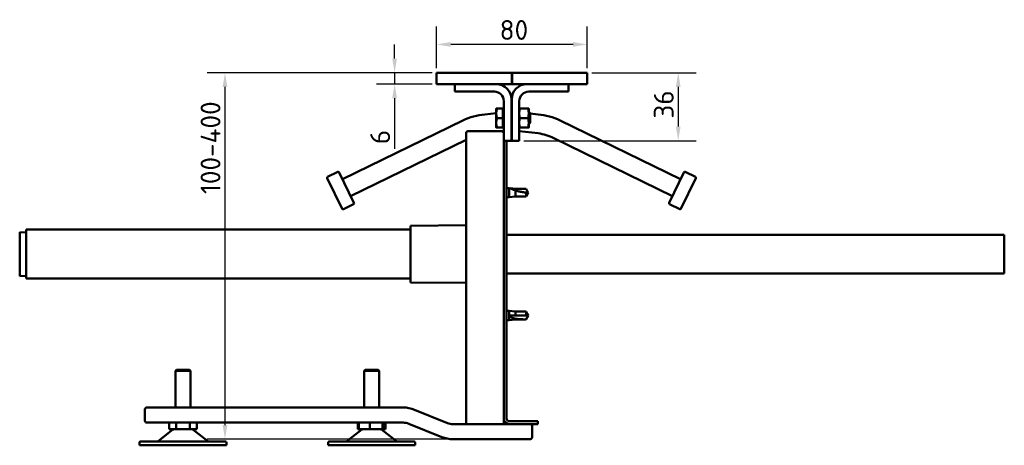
# Model space of a CAD drawing. Header units: millimetres. Extents: x 43 to 1233, y 39 to 845.
# Tile 4 of 4: x 706 to 1227, y 597 to 822. Entities that reach past the tile are written whole.
import ezdxf

# ---------------------------------------------------------------- set-up
doc = ezdxf.new("R2010")
doc.units = ezdxf.units.MM
doc.header["$LTSCALE"] = 3
doc.layers.add('Bemaßung (ISO)', color=7, linetype='Continuous', lineweight=25)
doc.layers.add('Sichtbar (ISO)', color=7, linetype='Continuous', lineweight=50)
doc.styles.add('Notiztext (DIN)', font='isocpeur.ttf')
doc.dimstyles.new('Standard (DIN)', dxfattribs={"dimscale": 3, "dimtxt": 3.5, "dimasz": 2.5, "dimexe": 3.175, "dimexo": 0.8, "dimgap": 0.8, "dimtad": 1, "dimrnd": 1e-08, "dimzin": 0, "dimtxsty": 'Notiztext (DIN)', "dimcen": 0.09, "dimdle": 10, "dimclrd": 256, "dimclre": 256, "dimclrt": 256, "dimadec": 0, "dimazin": 0, "dimtfac": 1, "dimtmove": 0, "dimatfit": 3, "dimfxl": 1, "dimtolj": 1, "dimtzin": 0, "dimlwd": -1, "dimlwe": -1, "dimarcsym": 0})

# ---------------------------------------------------------------- blocks, each defined once
blk = doc.blocks.new('*D4')
at = {"layer": 'Bemaßung (ISO)', "transparency": 16777216}
for p, q in [((926.51, 796.45), (926.51, 818.57)), ((1006.31, 796.45), (1006.31, 818.57)), ((998.81, 809.05), (934.01, 809.05))]:
    blk.add_line(p, q, dxfattribs=at)
for points in [[(934.01, 810.3), (934.01, 807.8), (926.51, 809.05)], [(998.81, 810.3), (998.81, 807.8), (1006.31, 809.05)]]:
    blk.add_solid(points, dxfattribs=at)
at = {"layer": 'Defpoints', "color": 0, "transparency": 16777216}
for p in [(926.51, 809.05), (926.51, 794.05), (1006.31, 794.05)]:
    blk.add_point(p, dxfattribs=at)
at = {"layer": 'Bemaßung (ISO)', "transparency": 16777216, "insert": (959.91, 821.95), "char_height": 10.5, "attachment_point": 1, "style": 'Notiztext (DIN)'}
blk.add_mtext('\\A1;80', dxfattribs=at)
blk = doc.blocks.new('*D5')
at = {"layer": 'Bemaßung (ISO)', "transparency": 16777216}
for p, q in [((1008.71, 794.05), (1064.06, 794.05)), ((1054.53, 786.55), (1054.53, 765.55)), ((972.71, 758.05), (1064.06, 758.05))]:
    blk.add_line(p, q, dxfattribs=at)
for points in [[(1053.28, 786.55), (1055.78, 786.55), (1054.53, 794.05)], [(1053.28, 765.55), (1055.78, 765.55), (1054.53, 758.05)]]:
    blk.add_solid(points, dxfattribs=at)
at = {"layer": 'Defpoints', "color": 0, "transparency": 16777216}
for p in [(1006.31, 794.05), (970.31, 758.05), (1054.53, 758.05)]:
    blk.add_point(p, dxfattribs=at)
at = {"layer": 'Bemaßung (ISO)', "transparency": 16777216, "insert": (1041.63, 769.75), "char_height": 10.5, "attachment_point": 1, "rotation": 90, "style": 'Notiztext (DIN)'}
blk.add_mtext('\\A1;36', dxfattribs=at)
blk = doc.blocks.new('*D6')
at = {"layer": 'Bemaßung (ISO)', "transparency": 16777216}
for p, q in [((904.26, 801.55), (904.26, 809.05)), ((924.11, 794.05), (894.74, 794.05)), ((904.26, 794.05), (904.26, 788.05)), ((924.11, 788.05), (894.74, 788.05)), ((904.26, 780.55), (904.26, 753.81))]:
    blk.add_line(p, q, dxfattribs=at)
for points in [[(903.01, 801.55), (905.51, 801.55), (904.26, 794.05)], [(903.01, 780.55), (905.51, 780.55), (904.26, 788.05)]]:
    blk.add_solid(points, dxfattribs=at)
at = {"layer": 'Defpoints', "color": 0, "transparency": 16777216}
for p in [(904.26, 794.05), (926.51, 794.05), (926.51, 788.05)]:
    blk.add_point(p, dxfattribs=at)
at = {"layer": 'Bemaßung (ISO)', "transparency": 16777216, "insert": (891.36, 756.21), "char_height": 10.5, "attachment_point": 1, "rotation": 90, "style": 'Notiztext (DIN)'}
blk.add_mtext('\\A1;6', dxfattribs=at)
blk = doc.blocks.new('*D7')
at = {"layer": 'Bemaßung (ISO)', "transparency": 16777216}
for p, q in [((924.11, 794.05), (804.86, 794.05)), ((814.38, 786.55), (814.38, 607.55)), ((932.82, 600.05), (804.86, 600.05))]:
    blk.add_line(p, q, dxfattribs=at)
for points in [[(813.13, 786.55), (815.63, 786.55), (814.38, 794.05)], [(813.13, 607.55), (815.63, 607.55), (814.38, 600.05)]]:
    blk.add_solid(points, dxfattribs=at)
at = {"layer": 'Defpoints', "color": 0, "transparency": 16777216}
for p in [(926.51, 794.05), (814.38, 600.05), (935.22, 600.05)]:
    blk.add_point(p, dxfattribs=at)
at = {"layer": 'Bemaßung (ISO)', "transparency": 16777216, "insert": (801.48, 723.15), "char_height": 10.5, "attachment_point": 1, "rotation": 90, "style": 'Notiztext (DIN)'}
blk.add_mtext('\\A1; \\fISOCPEUR|b0|i0;\\H10.5000;100-400', dxfattribs=at)

msp = doc.modelspace()

# ---------------------------------------------------------------- linework, layer by layer
at = {"layer": 'Sichtbar (ISO)'}
for p, q in [((926.5122, 794.052), (966.5122, 794.052)), ((926.5122, 788.052), (926.5122, 794.052)), ((966.3122, 794.052), (966.3122, 788.052)), ((966.3122, 794.052), (1006.3122, 794.052)), ((966.5122, 788.052), (966.5122, 794.052)), ((1006.3122, 788.052), (1006.3122, 794.052)), ((926.5122, 788.052), (966.5122, 788.052)), ((958.1122, 788.052), (936.1122, 788.052)), ((936.1122, 788.052), (936.1122, 784.052)), ((966.3122, 788.052), (1006.3122, 788.052)), ((974.3122, 788.052), (996.3122, 788.052)), ((996.3122, 788.052), (996.3122, 784.052)), ((936.1122, 784.052), (957.1122, 784.052)), ((996.3122, 784.052), (975.3122, 784.052)), ((962.1122, 779.052), (962.1122, 758.052)), ((966.1122, 758.052), (966.1122, 780.052)), ((966.3122, 758.052), (966.3122, 780.052)), ((970.3122, 779.052), (970.3122, 758.052)), ((958.1122, 772.6279), (952.1122, 771.9919)), ((958.1122, 772.552), (958.1122, 775.052)), ((958.1122, 767.552), (958.1122, 772.552)), ((961.6122, 775.052), (958.5587, 775.052)), ((961.6122, 770.052), (961.6122, 775.052)), ((961.7122, 775.052), (961.6122, 775.052)), ((962.0122, 774.502), (961.6122, 774.902)), ((961.7122, 774.802), (961.7122, 775.052)), ((962.1122, 774.502), (961.7122, 774.902)), ((962.0122, 765.602), (962.0122, 774.502)), ((962.0122, 774.502), (962.1122, 774.502)), ((966.1122, 773.052), (966.3122, 773.052)), ((970.5194, 775.052), (975.1049, 775.052)), ((975.3122, 775.052), (975.3122, 772.552)), ((975.3122, 773.052), (975.5709, 773.052)), ((975.3122, 772.552), (975.3122, 767.552)), ((975.5709, 767.052), (975.5709, 773.052)), ((976.1122, 772.5107), (975.5709, 773.052)), ((975.5709, 773.052), (975.6709, 773.052)), ((975.6709, 772.952), (975.6709, 773.052)), ((976.2122, 772.5107), (975.6709, 773.052)), ((976.1122, 767.5932), (976.1122, 772.5107)), ((976.1122, 772.4371), (980.3122, 771.9919)), ((976.2122, 772.4265), (976.2122, 772.5107)), ((940.4176, 768.8229), (876.6032, 737.6985)), ((958.1122, 765.052), (958.1122, 767.552)), ((961.6122, 770.052), (958.5587, 770.052)), ((961.6122, 765.052), (961.6122, 770.052)), ((966.1122, 767.052), (966.3122, 767.052)), ((970.5194, 770.052), (975.1049, 770.052)), ((975.3122, 767.552), (975.3122, 765.052)), ((975.3122, 767.052), (975.5709, 767.052)), ((976.1122, 767.5932), (975.5709, 767.052)), ((992.0067, 768.8229), (1055.8211, 737.6985)), ((942.1122, 762.052), (942.1122, 608.052)), ((961.1122, 763.052), (943.1122, 763.052)), ((961.6122, 765.052), (958.5587, 765.052)), ((962.1122, 763.052), (961.4738, 762.9843)), ((962.0122, 765.602), (961.6122, 765.202)), ((962.0122, 765.602), (962.1122, 765.602)), ((970.3122, 763.052), (980.3122, 761.9919)), ((970.5194, 765.052), (975.1049, 765.052)), ((942.1122, 758.5853), (880.9625, 728.7607)), ((962.1122, 611.052), (962.1122, 758.052)), ((962.1122, 758.052), (963.6122, 758.052)), ((962.1122, 758.052), (966.1122, 758.052)), ((963.6122, 611.052), (963.6122, 758.052)), ((970.3122, 758.052), (966.3122, 758.052)), ((988.5949, 759.4229), (1051.4618, 728.7607)), ((874.169, 741.5489), (868.7762, 738.9187)), ((874.8375, 741.3187), (882.7282, 725.1404)), ((1049.6961, 725.1404), (1057.5868, 741.3187)), ((1058.2554, 741.5489), (1063.6481, 738.9187)), ((876.4367, 722.0718), (868.546, 738.2501)), ((1063.8783, 738.2501), (1055.9877, 722.0718)), ((964.9122, 732.952), (963.6122, 732.952)), ((964.9122, 732.952), (964.9122, 728.152)), ((968.3802, 732.602), (964.9122, 732.952)), ((965.6538, 732.8769), (968.3802, 732.6018)), ((968.3802, 732.602), (968.3802, 732.6018)), ((973.9286, 732.602), (968.3802, 732.602)), ((968.3802, 732.6018), (973.9286, 732.6018)), ((968.3802, 731.7457), (968.3802, 728.502)), ((973.9286, 732.602), (973.9286, 732.6018)), ((975.1122, 730.552), (973.9286, 732.602)), ((973.9286, 732.6018), (975.1122, 730.552)), ((973.9286, 730.6645), (973.9286, 728.502)), ((975.1122, 730.552), (973.9286, 728.502)), ((964.9122, 728.152), (963.6122, 728.152)), ((968.3802, 728.502), (964.9122, 728.152)), ((973.9286, 728.502), (968.3802, 728.502)), ((882.498, 724.4719), (877.1052, 721.8416)), ((1049.9263, 724.4719), (1055.3191, 721.8416)), ((705.6122, 686.402), (705.6122, 709.702)), ((709.1122, 709.4762), (705.6122, 709.702)), ((709.1122, 685.052), (709.1122, 711.052)), ((709.1122, 711.052), (912.6122, 711.052)), ((912.6122, 713.052), (942.1122, 713.3057)), ((912.6122, 683.052), (912.6122, 713.052)), ((1227.3122, 708.302), (963.6122, 708.302)), ((1227.3122, 708.302), (1227.3122, 687.802)), ((709.1122, 686.6278), (705.6122, 686.402)), ((709.1122, 685.052), (912.6122, 685.052)), ((1227.3122, 687.802), (963.6122, 687.802)), ((912.6122, 683.052), (942.1122, 682.7982)), ((964.9122, 667.952), (963.6122, 667.952)), ((964.9122, 667.952), (964.9122, 663.152)), ((968.3802, 667.602), (964.9122, 667.952)), ((964.9122, 663.152), (963.6122, 663.152)), ((968.3802, 663.502), (964.9122, 663.152)), ((965.6538, 665.4789), (968.3802, 665.4876)), ((968.3802, 667.602), (968.3802, 665.4876)), ((973.9286, 667.602), (968.3802, 667.602)), ((968.3802, 665.4876), (973.9286, 665.4876)), ((968.3802, 663.8626), (968.3802, 663.502)), ((973.9286, 663.502), (968.3802, 663.502)), ((973.9286, 667.602), (973.9286, 665.4876)), ((974.5571, 666.5133), (973.9286, 667.602)), ((973.9286, 665.4876), (975.1122, 665.552)), ((974.5571, 664.5906), (973.9286, 663.502)), ((973.9286, 663.5033), (973.9286, 663.502)), ((974.5571, 666.5133), (975.1122, 665.552)), ((974.5571, 664.5906), (975.1122, 665.552)), ((788.6122, 636.8346), (788.1122, 636.3346)), ((788.6122, 636.8346), (795.6122, 636.8346)), ((795.6122, 636.8346), (796.1122, 636.3346)), ((888.6122, 636.8346), (888.1122, 636.3346)), ((888.6122, 636.8346), (895.6122, 636.8346)), ((895.6122, 636.8346), (896.1122, 636.3346)), ((796.1122, 636.3346), (788.1122, 636.3346)), ((788.1122, 616.8346), (788.1122, 636.3346)), ((796.1122, 616.8346), (796.1122, 636.3346)), ((896.1122, 636.3346), (888.1122, 636.3346)), ((888.1122, 616.8346), (888.1122, 636.3346)), ((896.1122, 616.8346), (896.1122, 636.3346)), ((771.9294, 615.8346), (771.9294, 609.8346)), ((908.8193, 616.8346), (772.9294, 616.8346)), ((932.2254, 608.6345), (914.813, 615.6696)), ((962.1122, 608.052), (962.1122, 611.052)), ((772.9294, 608.8346), (908.8193, 608.8346)), ((784.8122, 605.3346), (784.8122, 608.8346)), ((788.4622, 605.3346), (784.8122, 605.3346)), ((788.4622, 605.3346), (788.4622, 608.8346)), ((795.7622, 605.3346), (788.4622, 605.3346)), ((795.7622, 605.3346), (795.7622, 608.8346)), ((799.4122, 605.3346), (795.7622, 605.3346)), ((799.4122, 605.3346), (799.4122, 608.8346)), ((884.8244, 605.3346), (884.8244, 608.8346)), ((885.356, 605.3346), (884.8244, 605.3346)), ((885.356, 605.3346), (885.356, 608.8346)), ((885.356, 605.3346), (891.1286, 605.3346)), ((891.1286, 605.3346), (891.1286, 608.8346)), ((891.1286, 605.3346), (897.8847, 605.3346)), ((897.8847, 605.3346), (897.8847, 608.8346)), ((897.8847, 605.3346), (898.8683, 605.3346)), ((898.8683, 605.3346), (898.8683, 608.8346)), ((898.8683, 605.3346), (899.4, 605.3346)), ((899.4, 605.3346), (899.4, 608.8346)), ((911.8162, 608.2521), (929.2285, 601.217)), ((965.1122, 608.052), (935.2222, 608.052)), ((980.1122, 609.552), (965.1122, 609.552)), ((965.1122, 608.052), (980.1122, 608.052)), ((977.1122, 601.052), (977.1122, 607.052)), ((980.1122, 609.552), (980.1122, 608.052)), ((786.8399, 605.1201), (778.9983, 598.9419)), ((797.3844, 605.1201), (805.226, 598.9419)), ((886.8399, 605.1201), (878.9983, 598.9419)), ((897.3844, 605.1201), (905.226, 598.9419)), ((935.2222, 600.052), (976.1122, 600.052)), ((769.1122, 596.8346), (769.1122, 598.3346)), ((815.1122, 596.8346), (769.1122, 596.8346)), ((769.6122, 598.8346), (814.6122, 598.8346)), ((815.1122, 596.8346), (815.1122, 598.3346)), ((869.1122, 596.8346), (869.1122, 598.3346)), ((915.1122, 596.8346), (869.1122, 596.8346)), ((869.6122, 598.8346), (914.6122, 598.8346)), ((915.1122, 596.8346), (915.1122, 598.3346))]:
    msp.add_line(p, q, dxfattribs=at)
for centre, radius, start, end in [((958.1122, 780.052), 8, 0, 90), ((974.3122, 780.052), 8, 90, 180), ((957.1122, 779.052), 5, 0, 90), ((975.3122, 779.052), 5, 90, 180), ((955.2747, 737.1591), 34.9761, 95.187692, 115.136533), ((977.1497, 737.1591), 34.9761, 64.863467, 84.812308), ((943.1122, 762.052), 1, 90, 180), ((961.1122, 762.052), 1, 0, 90), ((977.1497, 737.1591), 25.0334, 62.79354, 82.742381), ((874.3881, 741.0995), 0.5, 26, 116), ((1058.0362, 741.0995), 0.5, 64, 154), ((868.9954, 738.4693), 0.5, 116, 206), ((1063.4289, 738.4693), 0.5, 334, 64), ((876.8861, 722.291), 0.5, 206, 296), ((882.2788, 724.9213), 0.5, 296, 26), ((1050.1455, 724.9213), 0.5, 154, 244), ((1055.5383, 722.291), 0.5, 244, 334), ((772.9294, 615.8346), 1, 90, 180), ((908.8193, 600.8346), 16, 68, 90), ((965.1122, 611.052), 3, 180, 270), ((965.1122, 611.052), 1.5, 180, 270), ((772.9294, 609.8346), 1, 180, 270), ((787.4588, 604.3346), 1, 90, 128.233825), ((796.7656, 604.3346), 1, 51.766175, 90), ((887.4588, 604.3346), 1, 90, 128.233825), ((896.7656, 604.3346), 1, 51.766175, 90), ((908.8193, 600.8346), 8, 68, 90), ((935.2222, 616.052), 8, 248, 270), ((976.1122, 607.052), 1, 0, 90), ((935.2222, 616.052), 16, 248, 270), ((976.1122, 601.052), 1, 270, 0), ((769.6122, 598.3346), 0.5, 90, 180), ((778.6889, 599.3346), 0.5, 270, 308.233825), ((805.5355, 599.3346), 0.5, 231.766175, 270), ((814.6122, 598.3346), 0.5, 0, 90), ((869.6122, 598.3346), 0.5, 90, 180), ((878.6889, 599.3346), 0.5, 270, 308.233825), ((905.5355, 599.3346), 0.5, 231.766175, 270), ((914.6122, 598.3346), 0.5, 0, 90)]:
    msp.add_arc(centre, radius, start, end, dxfattribs=at)
for start_param, end_param in [(1.08869412, 1.0949399), (1.55682317, 1.57079633)]:
    msp.add_ellipse((975.1122, 750.9505), major_axis=(-20.4, 0), ratio=0.99992678, start_param=start_param, end_param=end_param, dxfattribs=at)
for points, weights in [([(958.5587, 775.052), (958.1122, 775.052), (958.1122, 775.052)], [1.00007075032, 1.03799156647, 1]), ([(958.1122, 772.552), (958.1122, 773.7122), (958.5587, 775.052)], [1, 1.03799156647, 1.00007075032]), ([(958.5587, 770.052), (958.1122, 771.3917), (958.1122, 772.552)], [1.00007075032, 1.03799156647, 1]), ([(970.5194, 775.052), (970.3122, 775.052), (970.3122, 775.052)], [1.05842740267, 1.06784692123, 1]), ([(970.3122, 772.552), (970.3122, 773.7122), (970.5194, 775.052)], [1, 1.06784692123, 1.05842740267]), ([(970.5194, 770.052), (970.3122, 771.3917), (970.3122, 772.552)], [1.05842740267, 1.06784692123, 1]), ([(975.3122, 775.052), (975.3122, 775.052), (975.1049, 775.052)], [1, 1.06784692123, 1.05842740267]), ([(975.1049, 775.052), (975.3122, 773.7122), (975.3122, 772.552)], [1.05842740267, 1.06784692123, 1]), ([(975.3122, 772.552), (975.3122, 771.3917), (975.1049, 770.052)], [1, 1.06784692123, 1.05842740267]), ([(958.1122, 767.552), (958.1122, 768.7122), (958.5587, 770.052)], [1, 1.03799156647, 1.00007075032]), ([(958.5587, 765.052), (958.1122, 766.3917), (958.1122, 767.552)], [1.00007075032, 1.03799156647, 1]), ([(970.3122, 767.552), (970.3122, 768.7122), (970.5194, 770.052)], [1, 1.06784692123, 1.05842740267]), ([(970.5194, 765.052), (970.3122, 766.3917), (970.3122, 767.552)], [1.05842740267, 1.06784692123, 1]), ([(975.1049, 770.052), (975.3122, 768.7122), (975.3122, 767.552)], [1.05842740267, 1.06784692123, 1]), ([(975.3122, 767.552), (975.3122, 766.3917), (975.1049, 765.052)], [1, 1.06784692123, 1.05842740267]), ([(958.1122, 765.052), (958.1122, 765.052), (958.5587, 765.052)], [1, 1.03799156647, 1.00007075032]), ([(970.3122, 765.052), (970.3122, 765.052), (970.5194, 765.052)], [1, 1.06784692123, 1.05842740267]), ([(975.1049, 765.052), (975.3122, 765.052), (975.3122, 765.052)], [1.05842740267, 1.06784692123, 1])]:
    msp.add_rational_spline(points, weights, degree=2, dxfattribs=at)
for points, knots in [([(968.3802, 731.7457), (968.1582, 731.8215), (967.9363, 731.9011), (967.4442, 732.0859), (967.1769, 732.1921), (966.6729, 732.4022), (966.4359, 732.5061), (966.0787, 732.6689), (965.9325, 732.7377), (965.7729, 732.8151), (965.7295, 732.8366), (965.67, 732.867), (965.6538, 732.8758), (965.6538, 732.8769)], [1.00887175, 1.00887175, 1.00887175, 1.00887175, 1.67026687, 1.67026687, 2.50540031, 2.50540031, 3.34053375, 3.34053375, 3.91825705, 3.91825705, 4.20711871, 4.20711871, 4.49598036, 4.49598036, 4.49598036, 4.49598036]), ([(973.9286, 730.6645), (973.6218, 730.6824), (973.3113, 730.7073), (972.3417, 730.8079), (971.6768, 730.9093), (970.3697, 731.1721), (969.7281, 731.3332), (968.8649, 731.5887), (968.6196, 731.666), (968.3802, 731.7457)], [0.98043403, 0.98043403, 0.98043403, 0.98043403, 1.8678301, 1.8678301, 3.73566019, 3.73566019, 5.60349029, 5.60349029, 6.3657255, 6.3657255, 6.3657255, 6.3657255]), ([(975.1122, 730.552), (974.941, 730.5484), (974.7614, 730.5534), (974.3941, 730.5842), (974.2064, 730.61), (973.9887, 730.6521), (973.9586, 730.6582), (973.9286, 730.6645)], [0, 0, 0, 0, 1.02724635, 1.02724635, 2.0544927, 2.0544927, 2.21921907, 2.21921907, 2.21921907, 2.21921907]), ([(968.3802, 663.8626), (968.1582, 663.8879), (967.9363, 663.9211), (967.4442, 664.0196), (967.1769, 664.0907), (966.6729, 664.2776), (966.4359, 664.3923), (966.0787, 664.6493), (965.9325, 664.784), (965.7729, 665.0227), (965.7295, 665.1084), (965.67, 665.2884), (965.6538, 665.3827), (965.6538, 665.4789)], [1.00887175, 1.00887175, 1.00887175, 1.00887175, 1.67026687, 1.67026687, 2.50540031, 2.50540031, 3.34053375, 3.34053375, 3.91825705, 3.91825705, 4.20711871, 4.20711871, 4.49598036, 4.49598036, 4.49598036, 4.49598036]), ([(973.9286, 663.5033), (973.6218, 663.5039), (973.3113, 663.505), (972.3417, 663.5123), (971.6768, 663.5223), (970.3697, 663.5817), (969.7281, 663.6308), (968.8649, 663.7617), (968.6196, 663.8071), (968.3802, 663.8626)], [0.98043403, 0.98043403, 0.98043403, 0.98043403, 1.8678301, 1.8678301, 3.73566019, 3.73566019, 5.60349029, 5.60349029, 6.3657255, 6.3657255, 6.3657255, 6.3657255]), ([(975.1122, 665.552), (974.941, 665.2556), (974.7614, 664.9444), (974.3941, 664.3082), (974.2064, 663.9832), (973.9887, 663.6071), (973.9586, 663.5552), (973.9286, 663.5033)], [0, 0, 0, 0, 1.02724635, 1.02724635, 2.0544927, 2.0544927, 2.21921907, 2.21921907, 2.21921907, 2.21921907]), ([(975.1122, 665.552), (974.9409, 665.8484), (974.7614, 666.1596), (974.5709, 666.4895), (974.564, 666.5014), (974.5571, 666.5133)], [0, 0, 0, 0, 1.02730368, 1.02730368, 1.06562591, 1.06562591, 1.06562591, 1.06562591])]:
    msp.add_open_spline(points, degree=3, knots=knots, dxfattribs=at)

# ---------------------------------------------------------------- dimensions: what is measured, and where the dimension line sits
at = {"layer": 'Bemaßung (ISO)'}
dim = msp.add_linear_dim(base=(926.5122, 809.0464), p1=(1006.3122, 794.052), p2=(926.5122, 794.052), dimstyle='Standard (DIN)', override={"dimgap": 0.8, "dimdec": 0, "dimtol": 0, "dimlim": 0, "dimtp": 0, "dimtm": 0, "dimtdec": 2, "dimtofl": 0, "dimatfit": 1}, dxfattribs=at)
dim.commit()
dim.dimension.update_dxf_attribs({"geometry": '*D4', "text_midpoint": (966.2122, 809.0464), "dimtype": 160})
for base, p1, p2, angle, override, picture, middle in [((904.2612, 794.052), (926.5122, 788.052), (926.5122, 794.052), 90, {"dimgap": 0.8, "dimdec": 0, "dimtol": 0, "dimlim": 0, "dimtp": 0, "dimtm": 0, "dimtdec": 2, "dimtofl": 1, "dimatfit": 1}, '*D6', (904.2612, 758.8395)), ((1054.5313, 758.052), (1006.3122, 794.052), (970.3122, 758.052), 270, {"dimgap": 0.8, "dimdec": 0, "dimtol": 0, "dimlim": 0, "dimtp": 0, "dimtm": 0, "dimtdec": 2, "dimtofl": 0, "dimatfit": 1}, '*D5', (1054.5313, 776.052))]:
    dim = msp.add_linear_dim(base=base, p1=p1, p2=p2, angle=angle, dimstyle='Standard (DIN)', override=override, dxfattribs=at)
    dim.commit()
    dim.dimension.update_dxf_attribs({"geometry": picture, "text_midpoint": middle, "dimtype": 160})
dim = msp.add_linear_dim(base=(814.3839, 600.052), p1=(926.5122, 794.052), p2=(935.2222, 600.052), angle=270, text=' \\fISOCPEUR|b0|i0;\\H10.5000;100-400', dimstyle='Standard (DIN)', override={"dimgap": 0.8, "dimdec": 0, "dimtol": 0, "dimlim": 0, "dimtp": 0, "dimtm": 0, "dimtdec": 2, "dimtofl": 0, "dimatfit": 1}, dxfattribs=at)
dim.commit()
dim.dimension.update_dxf_attribs({"geometry": '*D7', "text_midpoint": (814.3839, 750.9772), "dimtype": 160})

doc.saveas('drawing.dxf')
